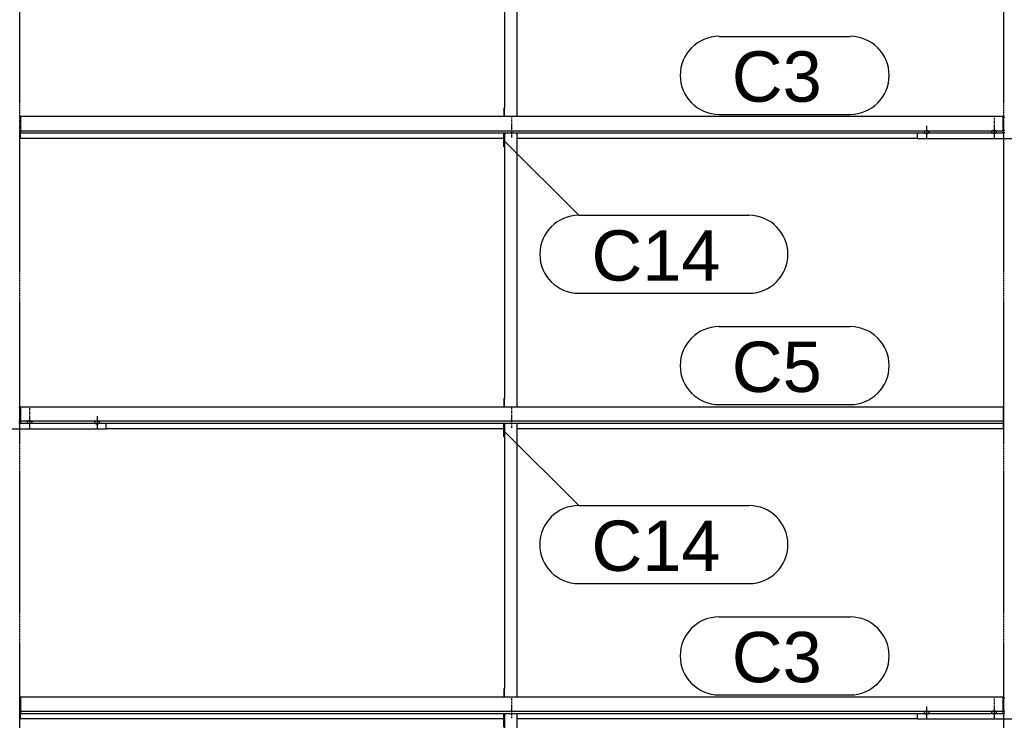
# Model space of a CAD drawing. Header units: millimetres. Extents: x -4888 to 73862, y -29046 to 15504.
# Tile 56 of 111: x 21000 to 24501, y 7215 to 9708. Entities that reach past the tile are written whole.
import ezdxf

# ---------------------------------------------------------------- set-up
doc = ezdxf.new("R2010")
doc.units = ezdxf.units.MM
doc.linetypes.add('DXK_LINE_DOT2', pattern=[3.9198, 1.9599, -1.9599])
doc.linetypes.add('DXK_LINE_DOT3', pattern=[5.9187, 2.979, -0.9799, 0.9799, -0.9799])
doc.styles.add('Arial', font='ARIAL.TTF', dxfattribs={"height": 0.2})

# ---------------------------------------------------------------- blocks, each defined once
blk = doc.blocks.new('GridLine-1953139-4947 - 1282')
at = {"color": 174, "linetype": 'DXK_LINE_DOT3'}
blk.add_line((21000, -1750), (21000, 12340), dxfattribs=at)
blk = doc.blocks.new('GridLine-1953139-4948 - 1282')
at = {"color": 174, "linetype": 'DXK_LINE_DOT3'}
blk.add_line((24500, -1750), (24500, 12340), dxfattribs=at)
blk = doc.blocks.new('Part-1953139-17703 - 1282')
at = {"color": 3, "linetype": 'Continuous'}
for p, q in [((20997, 8328.7), (21003, 8328.7)), ((20693, 8251.8), (20693, 8272.9)), ((20997, 8282.2), (21003, 8282.2)), ((20997, 8273.7), (21003, 8273.7)), ((21307, 8251.8), (21307, 8272.9)), ((21307, 8251.8), (20693, 8251.8))]:
    blk.add_line(p, q, dxfattribs=at)
blk = doc.blocks.new('Part-1953139-17089 - 1282')
at = {"color": 3, "linetype": 'Continuous'}
for p, q in [((24497, 9364), (21003, 9364)), ((21003, 9364), (21003, 9305.8)), ((24497, 9305.8), (24497, 9364)), ((21003, 9313.2), (24497, 9313.2)), ((21003, 9305.8), (24497, 9305.8)), ((21003, 9287.1), (21003, 9305.8)), ((21003, 9287.1), (22722, 9287.1)), ((22769, 9287.1), (24193, 9287.1))]:
    blk.add_line(p, q, dxfattribs=at)
blk = doc.blocks.new('Part-1953139-17500 - 1282')
at = {"color": 3, "linetype": 'Continuous'}
for p, q in [((24497, 7295.9), (24503, 7295.9)), ((24497, 7249.3), (24503, 7249.3)), ((24193, 7219), (24193, 7240.1)), ((24807, 7219), (24193, 7219)), ((24497, 7240.8), (24503, 7240.8)), ((24807, 7219), (24807, 7240.1))]:
    blk.add_line(p, q, dxfattribs=at)
blk = doc.blocks.new('Bolt-1953139-18459 - 1282')
at = {"color": 5, "linetype": 'DXK_LINE_DOT2'}
blk.add_line((22750, 7223.2), (22750, 7265.6), dxfattribs=at)
blk = doc.blocks.new('Part-1953139-17090 - 1282')
at = {"color": 3, "linetype": 'Continuous'}
for p, q in [((21003, 8331.2), (24497, 8331.2)), ((21003, 8331.2), (21003, 8272.9)), ((24497, 8331.2), (24497, 8272.9)), ((21003, 8280.4), (24497, 8280.4)), ((21003, 8272.9), (24497, 8272.9)), ((24497, 8272.9), (24497, 8254.2)), ((21307, 8254.2), (22722, 8254.2)), ((22769, 8254.2), (24497, 8254.2))]:
    blk.add_line(p, q, dxfattribs=at)
blk = doc.blocks.new('Part-1953139-17091 - 1282')
at = {"color": 3, "linetype": 'Continuous'}
for p, q in [((24497, 7298.3), (21003, 7298.3)), ((21003, 7298.3), (21003, 7240.1)), ((24497, 7240.1), (24497, 7298.3)), ((21003, 7247.5), (24497, 7247.5)), ((21003, 7240.1), (24497, 7240.1)), ((21003, 7221.4), (21003, 7240.1)), ((21003, 7221.4), (22722, 7221.4)), ((22769, 7221.4), (24193, 7221.4))]:
    blk.add_line(p, q, dxfattribs=at)
blk = doc.blocks.new('Bolt-1953139-17499 - 1282')
at = {"color": 5, "linetype": 'Continuous'}
for p, q in [((24225, 9330.6), (24225, 9288.3)), ((24216.2, 9309), (24216, 9308.6)), ((24216, 9308.6), (24216, 9308.1)), ((24216, 9308.1), (24216, 9307.6)), ((24216, 9307.6), (24216.2, 9307.2)), ((24216.4, 9309.5), (24216.2, 9309)), ((24216.2, 9307.2), (24216.4, 9306.7)), ((24216.7, 9309.9), (24216.4, 9309.5)), ((24216.4, 9306.7), (24216.7, 9306.3)), ((24217.1, 9310.3), (24216.7, 9309.9)), ((24216.7, 9306.3), (24217.1, 9305.8)), ((24217.5, 9310.8), (24217.1, 9310.3)), ((24217.1, 9305.8), (24217.5, 9305.4)), ((24218, 9311.1), (24217.5, 9310.8)), ((24217.5, 9305.4), (24218, 9305.1)), ((24218.6, 9311.5), (24218, 9311.1)), ((24218, 9305.1), (24218.6, 9304.7)), ((24219.3, 9311.8), (24218.6, 9311.5)), ((24218.6, 9304.7), (24219.3, 9304.4)), ((24220, 9312.1), (24219.3, 9311.8)), ((24219.3, 9304.4), (24220, 9304.1)), ((24220.8, 9312.3), (24220, 9312.1)), ((24220, 9304.1), (24220.8, 9303.9)), ((24221.6, 9312.5), (24220.8, 9312.3)), ((24220.8, 9303.9), (24221.6, 9303.7)), ((24222.4, 9312.7), (24221.6, 9312.5)), ((24221.6, 9303.7), (24222.4, 9303.5)), ((24223.2, 9312.8), (24222.4, 9312.7)), ((24222.4, 9303.5), (24223.2, 9303.4)), ((24224.1, 9312.9), (24223.2, 9312.8)), ((24223.2, 9303.4), (24224.1, 9303.3)), ((24225, 9312.9), (24224.1, 9312.9)), ((24224.1, 9303.3), (24225, 9303.3)), ((24225.9, 9312.9), (24225, 9312.9)), ((24225, 9303.3), (24225.9, 9303.3)), ((24226.8, 9312.8), (24225.9, 9312.9)), ((24225.9, 9303.3), (24226.8, 9303.4)), ((24227.6, 9312.7), (24226.8, 9312.8)), ((24226.8, 9303.4), (24227.6, 9303.5)), ((24228.4, 9312.5), (24227.6, 9312.7)), ((24227.6, 9303.5), (24228.4, 9303.7)), ((24229.2, 9312.3), (24228.4, 9312.5)), ((24228.4, 9303.7), (24229.2, 9303.9)), ((24230, 9312.1), (24229.2, 9312.3)), ((24229.2, 9303.9), (24230, 9304.1)), ((24230.7, 9311.8), (24230, 9312.1)), ((24230, 9304.1), (24230.7, 9304.4)), ((24231.4, 9311.5), (24230.7, 9311.8)), ((24230.7, 9304.4), (24231.4, 9304.7)), ((24232, 9311.1), (24231.4, 9311.5)), ((24231.4, 9304.7), (24232, 9305.1)), ((24232.5, 9310.8), (24232, 9311.1)), ((24232, 9305.1), (24232.5, 9305.4)), ((24232.9, 9310.3), (24232.5, 9310.8)), ((24232.5, 9305.4), (24232.9, 9305.8)), ((24233.3, 9309.9), (24232.9, 9310.3)), ((24232.9, 9305.8), (24233.3, 9306.3)), ((24233.6, 9309.5), (24233.3, 9309.9)), ((24233.3, 9306.3), (24233.6, 9306.7)), ((24233.8, 9309), (24233.6, 9309.5)), ((24233.6, 9306.7), (24233.8, 9307.2)), ((24234, 9308.6), (24233.8, 9309)), ((24233.8, 9307.2), (24234, 9307.6)), ((24234, 9308.1), (24234, 9308.6)), ((24234, 9307.6), (24234, 9308.1))]:
    blk.add_line(p, q, dxfattribs=at)
blk = doc.blocks.new('Bolt-1953139-17709 - 1282')
at = {"color": 5, "linetype": 'Continuous'}
for p, q in [((21266.2, 8276.2), (21266, 8275.7)), ((21266, 8275.7), (21266, 8275.2)), ((21266, 8275.2), (21266, 8274.8)), ((21266, 8274.8), (21266.2, 8274.3)), ((21266.4, 8276.6), (21266.2, 8276.2)), ((21266.2, 8274.3), (21266.4, 8273.8)), ((21266.7, 8277.1), (21266.4, 8276.6)), ((21266.4, 8273.8), (21266.7, 8273.4)), ((21267.1, 8277.5), (21266.7, 8277.1)), ((21266.7, 8273.4), (21267.1, 8273)), ((21267.5, 8277.9), (21267.1, 8277.5)), ((21267.1, 8273), (21267.5, 8272.6)), ((21268, 8278.3), (21267.5, 8277.9)), ((21267.5, 8272.6), (21268, 8272.2)), ((21268.6, 8278.6), (21268, 8278.3)), ((21268, 8272.2), (21268.6, 8271.8)), ((21269.3, 8278.9), (21268.6, 8278.6)), ((21268.6, 8271.8), (21269.3, 8271.5)), ((21270, 8279.2), (21269.3, 8278.9)), ((21269.3, 8271.5), (21270, 8271.3)), ((21270.8, 8279.5), (21270, 8279.2)), ((21270, 8271.3), (21270.8, 8271)), ((21271.6, 8279.7), (21270.8, 8279.5)), ((21270.8, 8271), (21271.6, 8270.8)), ((21272.4, 8279.8), (21271.6, 8279.7)), ((21271.6, 8270.8), (21272.4, 8270.7)), ((21273.2, 8279.9), (21272.4, 8279.8)), ((21272.4, 8270.7), (21273.2, 8270.5)), ((21274.1, 8280), (21273.2, 8279.9)), ((21273.2, 8270.5), (21274.1, 8270.5)), ((21275, 8280), (21274.1, 8280)), ((21274.1, 8270.5), (21275, 8270.4)), ((21275, 8297.8), (21275, 8255.4)), ((21275.9, 8280), (21275, 8280)), ((21275, 8270.4), (21275.9, 8270.5)), ((21276.8, 8279.9), (21275.9, 8280)), ((21275.9, 8270.5), (21276.8, 8270.5)), ((21277.6, 8279.8), (21276.8, 8279.9)), ((21276.8, 8270.5), (21277.6, 8270.7)), ((21278.4, 8279.7), (21277.6, 8279.8)), ((21277.6, 8270.7), (21278.4, 8270.8)), ((21279.2, 8279.5), (21278.4, 8279.7)), ((21278.4, 8270.8), (21279.2, 8271)), ((21280, 8279.2), (21279.2, 8279.5)), ((21279.2, 8271), (21280, 8271.3)), ((21280.7, 8278.9), (21280, 8279.2)), ((21280, 8271.3), (21280.7, 8271.5)), ((21281.4, 8278.6), (21280.7, 8278.9)), ((21280.7, 8271.5), (21281.4, 8271.8)), ((21282, 8278.3), (21281.4, 8278.6)), ((21281.4, 8271.8), (21282, 8272.2)), ((21282.5, 8277.9), (21282, 8278.3)), ((21282, 8272.2), (21282.5, 8272.6)), ((21282.9, 8277.5), (21282.5, 8277.9)), ((21282.5, 8272.6), (21282.9, 8273)), ((21283.3, 8277.1), (21282.9, 8277.5)), ((21282.9, 8273), (21283.3, 8273.4)), ((21283.6, 8276.6), (21283.3, 8277.1)), ((21283.3, 8273.4), (21283.6, 8273.8)), ((21283.8, 8276.2), (21283.6, 8276.6)), ((21283.6, 8273.8), (21283.8, 8274.3)), ((21284, 8275.7), (21283.8, 8276.2)), ((21283.8, 8274.3), (21284, 8274.8)), ((21284, 8275.2), (21284, 8275.7)), ((21284, 8274.8), (21284, 8275.2))]:
    blk.add_line(p, q, dxfattribs=at)
blk = doc.blocks.new('Part-1953139-17493 - 1282')
at = {"color": 3, "linetype": 'Continuous'}
for p, q in [((24497, 9361.6), (24503, 9361.6)), ((24497, 9315), (24503, 9315)), ((24193, 9284.7), (24193, 9305.8)), ((24807, 9284.7), (24193, 9284.7)), ((24497, 9306.5), (24503, 9306.5)), ((24807, 9284.7), (24807, 9305.8))]:
    blk.add_line(p, q, dxfattribs=at)
blk = doc.blocks.new('Bolt-1953139-17496 - 1282')
at = {"color": 5, "linetype": 'Continuous'}
for p, q in [((24462.4, 9314), (24461.6, 9313.9)), ((24463.2, 9314.1), (24462.4, 9314)), ((24464.1, 9314.2), (24463.2, 9314.1)), ((24465, 9314.2), (24464.1, 9314.2)), ((24465, 9329.2), (24465, 9286.8)), ((24465.9, 9314.2), (24465, 9314.2)), ((24466.8, 9314.1), (24465.9, 9314.2)), ((24467.6, 9314), (24466.8, 9314.1)), ((24468.4, 9313.9), (24467.6, 9314)), ((24456.2, 9310.4), (24456, 9309.9)), ((24456, 9309.9), (24456, 9309.4)), ((24456, 9309.4), (24456, 9309)), ((24456, 9309), (24456.2, 9308.5)), ((24456.4, 9310.8), (24456.2, 9310.4)), ((24456.2, 9308.5), (24456.4, 9308.1)), ((24456.7, 9311.3), (24456.4, 9310.8)), ((24456.4, 9308.1), (24456.7, 9307.6)), ((24457.1, 9311.7), (24456.7, 9311.3)), ((24456.7, 9307.6), (24457.1, 9307.2)), ((24457.5, 9312.1), (24457.1, 9311.7)), ((24457.1, 9307.2), (24457.5, 9306.8)), ((24458, 9312.5), (24457.5, 9312.1)), ((24457.5, 9306.8), (24458, 9306.4)), ((24458.6, 9312.8), (24458, 9312.5)), ((24458, 9306.4), (24458.6, 9306.1)), ((24459.3, 9313.1), (24458.6, 9312.8)), ((24458.6, 9306.1), (24459.3, 9305.7)), ((24460, 9313.4), (24459.3, 9313.1)), ((24459.3, 9305.7), (24460, 9305.5)), ((24460.8, 9313.7), (24460, 9313.4)), ((24460, 9305.5), (24460.8, 9305.2)), ((24461.6, 9313.9), (24460.8, 9313.7)), ((24460.8, 9305.2), (24461.6, 9305)), ((24461.6, 9305), (24462.4, 9304.9)), ((24462.4, 9304.9), (24463.2, 9304.7)), ((24463.2, 9304.7), (24464.1, 9304.7)), ((24464.1, 9304.7), (24465, 9304.7)), ((24465, 9304.7), (24465.9, 9304.7)), ((24465.9, 9304.7), (24466.8, 9304.7)), ((24466.8, 9304.7), (24467.6, 9304.9)), ((24467.6, 9304.9), (24468.4, 9305)), ((24469.2, 9313.7), (24468.4, 9313.9)), ((24468.4, 9305), (24469.2, 9305.2)), ((24470, 9313.4), (24469.2, 9313.7)), ((24469.2, 9305.2), (24470, 9305.5)), ((24470.7, 9313.1), (24470, 9313.4)), ((24470, 9305.5), (24470.7, 9305.7)), ((24471.4, 9312.8), (24470.7, 9313.1)), ((24470.7, 9305.7), (24471.4, 9306.1)), ((24472, 9312.5), (24471.4, 9312.8)), ((24471.4, 9306.1), (24472, 9306.4)), ((24472.5, 9312.1), (24472, 9312.5)), ((24472, 9306.4), (24472.5, 9306.8)), ((24472.9, 9311.7), (24472.5, 9312.1)), ((24472.5, 9306.8), (24472.9, 9307.2)), ((24473.3, 9311.3), (24472.9, 9311.7)), ((24472.9, 9307.2), (24473.3, 9307.6)), ((24473.6, 9310.8), (24473.3, 9311.3)), ((24473.3, 9307.6), (24473.6, 9308.1)), ((24473.8, 9310.4), (24473.6, 9310.8)), ((24473.6, 9308.1), (24473.8, 9308.5)), ((24474, 9309.9), (24473.8, 9310.4)), ((24473.8, 9308.5), (24474, 9309)), ((24474, 9309.4), (24474, 9309.9)), ((24474, 9309), (24474, 9309.4))]:
    blk.add_line(p, q, dxfattribs=at)
blk = doc.blocks.new('Bolt-1953139-17497 - 1282')
at = {"color": 5, "linetype": 'DXK_LINE_DOT2'}
blk.add_line((24465, 9359), (24465, 9316.6), dxfattribs=at)
blk = doc.blocks.new('Bolt-1953139-17503 - 1282')
at = {"color": 5, "linetype": 'Continuous'}
for p, q in [((24461.6, 7248.2), (24460.8, 7248)), ((24462.4, 7248.3), (24461.6, 7248.2)), ((24463.2, 7248.4), (24462.4, 7248.3)), ((24464.1, 7248.5), (24463.2, 7248.4)), ((24465, 7248.5), (24464.1, 7248.5)), ((24465, 7263.5), (24465, 7221.1)), ((24465.9, 7248.5), (24465, 7248.5)), ((24466.8, 7248.4), (24465.9, 7248.5)), ((24467.6, 7248.3), (24466.8, 7248.4)), ((24468.4, 7248.2), (24467.6, 7248.3)), ((24469.2, 7248), (24468.4, 7248.2)), ((24456.2, 7244.7), (24456, 7244.2)), ((24456, 7244.2), (24456, 7243.7)), ((24456, 7243.7), (24456, 7243.3)), ((24456, 7243.3), (24456.2, 7242.8)), ((24456.4, 7245.1), (24456.2, 7244.7)), ((24456.2, 7242.8), (24456.4, 7242.3)), ((24456.7, 7245.6), (24456.4, 7245.1)), ((24456.4, 7242.3), (24456.7, 7241.9)), ((24457.1, 7246), (24456.7, 7245.6)), ((24456.7, 7241.9), (24457.1, 7241.5)), ((24457.5, 7246.4), (24457.1, 7246)), ((24457.1, 7241.5), (24457.5, 7241.1)), ((24458, 7246.8), (24457.5, 7246.4)), ((24457.5, 7241.1), (24458, 7240.7)), ((24458.6, 7247.1), (24458, 7246.8)), ((24458, 7240.7), (24458.6, 7240.3)), ((24459.3, 7247.4), (24458.6, 7247.1)), ((24458.6, 7240.3), (24459.3, 7240)), ((24460, 7247.7), (24459.3, 7247.4)), ((24459.3, 7240), (24460, 7239.7)), ((24460.8, 7248), (24460, 7247.7)), ((24460, 7239.7), (24460.8, 7239.5)), ((24460.8, 7239.5), (24461.6, 7239.3)), ((24461.6, 7239.3), (24462.4, 7239.1)), ((24462.4, 7239.1), (24463.2, 7239)), ((24463.2, 7239), (24464.1, 7239)), ((24464.1, 7239), (24465, 7238.9)), ((24465, 7238.9), (24465.9, 7239)), ((24465.9, 7239), (24466.8, 7239)), ((24466.8, 7239), (24467.6, 7239.1)), ((24467.6, 7239.1), (24468.4, 7239.3)), ((24468.4, 7239.3), (24469.2, 7239.5)), ((24470, 7247.7), (24469.2, 7248)), ((24469.2, 7239.5), (24470, 7239.7)), ((24470.7, 7247.4), (24470, 7247.7)), ((24470, 7239.7), (24470.7, 7240)), ((24471.4, 7247.1), (24470.7, 7247.4)), ((24470.7, 7240), (24471.4, 7240.3)), ((24472, 7246.8), (24471.4, 7247.1)), ((24471.4, 7240.3), (24472, 7240.7)), ((24472.5, 7246.4), (24472, 7246.8)), ((24472, 7240.7), (24472.5, 7241.1)), ((24472.9, 7246), (24472.5, 7246.4)), ((24472.5, 7241.1), (24472.9, 7241.5)), ((24473.3, 7245.6), (24472.9, 7246)), ((24472.9, 7241.5), (24473.3, 7241.9)), ((24473.6, 7245.1), (24473.3, 7245.6)), ((24473.3, 7241.9), (24473.6, 7242.3)), ((24473.8, 7244.7), (24473.6, 7245.1)), ((24473.6, 7242.3), (24473.8, 7242.8)), ((24474, 7244.2), (24473.8, 7244.7)), ((24473.8, 7242.8), (24474, 7243.3)), ((24474, 7243.7), (24474, 7244.2)), ((24474, 7243.3), (24474, 7243.7))]:
    blk.add_line(p, q, dxfattribs=at)
blk = doc.blocks.new('Bolt-1953139-17504 - 1282')
at = {"color": 5, "linetype": 'DXK_LINE_DOT2'}
blk.add_line((24465, 7293.3), (24465, 7250.9), dxfattribs=at)
blk = doc.blocks.new('Bolt-1953139-17506 - 1282')
at = {"color": 5, "linetype": 'Continuous'}
for p, q in [((24225, 7264.9), (24225, 7222.6)), ((24216.2, 7243.3), (24216, 7242.8)), ((24216, 7242.8), (24216, 7242.4)), ((24216, 7242.4), (24216, 7241.9)), ((24216, 7241.9), (24216.2, 7241.4)), ((24216.4, 7243.8), (24216.2, 7243.3)), ((24216.2, 7241.4), (24216.4, 7241)), ((24216.7, 7244.2), (24216.4, 7243.8)), ((24216.4, 7241), (24216.7, 7240.5)), ((24217.1, 7244.6), (24216.7, 7244.2)), ((24216.7, 7240.5), (24217.1, 7240.1)), ((24217.5, 7245), (24217.1, 7244.6)), ((24217.1, 7240.1), (24217.5, 7239.7)), ((24218, 7245.4), (24217.5, 7245)), ((24217.5, 7239.7), (24218, 7239.3)), ((24218.6, 7245.8), (24218, 7245.4)), ((24218, 7239.3), (24218.6, 7239)), ((24219.3, 7246.1), (24218.6, 7245.8)), ((24218.6, 7239), (24219.3, 7238.7)), ((24220, 7246.4), (24219.3, 7246.1)), ((24219.3, 7238.7), (24220, 7238.4)), ((24220.8, 7246.6), (24220, 7246.4)), ((24220, 7238.4), (24220.8, 7238.2)), ((24221.6, 7246.8), (24220.8, 7246.6)), ((24220.8, 7238.2), (24221.6, 7238)), ((24222.4, 7247), (24221.6, 7246.8)), ((24221.6, 7238), (24222.4, 7237.8)), ((24223.2, 7247.1), (24222.4, 7247)), ((24222.4, 7237.8), (24223.2, 7237.7)), ((24224.1, 7247.1), (24223.2, 7247.1)), ((24223.2, 7237.7), (24224.1, 7237.6)), ((24225, 7247.2), (24224.1, 7247.1)), ((24224.1, 7237.6), (24225, 7237.6)), ((24225.9, 7247.1), (24225, 7247.2)), ((24225, 7237.6), (24225.9, 7237.6)), ((24226.8, 7247.1), (24225.9, 7247.1)), ((24225.9, 7237.6), (24226.8, 7237.7)), ((24227.6, 7247), (24226.8, 7247.1)), ((24226.8, 7237.7), (24227.6, 7237.8)), ((24228.4, 7246.8), (24227.6, 7247)), ((24227.6, 7237.8), (24228.4, 7238)), ((24229.2, 7246.6), (24228.4, 7246.8)), ((24228.4, 7238), (24229.2, 7238.2)), ((24230, 7246.4), (24229.2, 7246.6)), ((24229.2, 7238.2), (24230, 7238.4)), ((24230.7, 7246.1), (24230, 7246.4)), ((24230, 7238.4), (24230.7, 7238.7)), ((24231.4, 7245.8), (24230.7, 7246.1)), ((24230.7, 7238.7), (24231.4, 7239)), ((24232, 7245.4), (24231.4, 7245.8)), ((24231.4, 7239), (24232, 7239.3)), ((24232.5, 7245), (24232, 7245.4)), ((24232, 7239.3), (24232.5, 7239.7)), ((24232.9, 7244.6), (24232.5, 7245)), ((24232.5, 7239.7), (24232.9, 7240.1)), ((24233.3, 7244.2), (24232.9, 7244.6)), ((24232.9, 7240.1), (24233.3, 7240.5)), ((24233.6, 7243.8), (24233.3, 7244.2)), ((24233.3, 7240.5), (24233.6, 7241)), ((24233.8, 7243.3), (24233.6, 7243.8)), ((24233.6, 7241), (24233.8, 7241.4)), ((24234, 7242.8), (24233.8, 7243.3)), ((24233.8, 7241.4), (24234, 7241.9)), ((24234, 7242.4), (24234, 7242.8)), ((24234, 7241.9), (24234, 7242.4))]:
    blk.add_line(p, q, dxfattribs=at)
blk = doc.blocks.new('Bolt-1953139-17706 - 1282')
at = {"color": 5, "linetype": 'Continuous'}
for p, q in [((21026.2, 8277.5), (21026, 8277.1)), ((21026, 8277.1), (21026, 8276.6)), ((21026, 8276.6), (21026, 8276.1)), ((21026, 8276.1), (21026.2, 8275.7)), ((21026.4, 8278), (21026.2, 8277.5)), ((21026.2, 8275.7), (21026.4, 8275.2)), ((21026.7, 8278.4), (21026.4, 8278)), ((21026.4, 8275.2), (21026.7, 8274.8)), ((21027.1, 8278.8), (21026.7, 8278.4)), ((21026.7, 8274.8), (21027.1, 8274.3)), ((21027.5, 8279.3), (21027.1, 8278.8)), ((21027.1, 8274.3), (21027.5, 8273.9)), ((21028, 8279.6), (21027.5, 8279.3)), ((21027.5, 8273.9), (21028, 8273.6)), ((21028.6, 8280), (21028, 8279.6)), ((21028, 8273.6), (21028.6, 8273.2)), ((21029.3, 8280.3), (21028.6, 8280)), ((21028.6, 8273.2), (21029.3, 8272.9)), ((21030, 8280.6), (21029.3, 8280.3)), ((21029.3, 8272.9), (21030, 8272.6)), ((21030.8, 8280.8), (21030, 8280.6)), ((21030, 8272.6), (21030.8, 8272.4)), ((21031.6, 8281), (21030.8, 8280.8)), ((21030.8, 8272.4), (21031.6, 8272.2)), ((21032.4, 8281.2), (21031.6, 8281)), ((21031.6, 8272.2), (21032.4, 8272)), ((21033.2, 8281.3), (21032.4, 8281.2)), ((21032.4, 8272), (21033.2, 8271.9)), ((21034.1, 8281.4), (21033.2, 8281.3)), ((21033.2, 8271.9), (21034.1, 8271.8)), ((21035, 8281.4), (21034.1, 8281.4)), ((21034.1, 8271.8), (21035, 8271.8)), ((21035, 8296.3), (21035, 8254)), ((21035.9, 8281.4), (21035, 8281.4)), ((21035, 8271.8), (21035.9, 8271.8)), ((21036.8, 8281.3), (21035.9, 8281.4)), ((21035.9, 8271.8), (21036.8, 8271.9)), ((21037.6, 8281.2), (21036.8, 8281.3)), ((21036.8, 8271.9), (21037.6, 8272)), ((21038.4, 8281), (21037.6, 8281.2)), ((21037.6, 8272), (21038.4, 8272.2)), ((21039.2, 8280.8), (21038.4, 8281)), ((21038.4, 8272.2), (21039.2, 8272.4)), ((21040, 8280.6), (21039.2, 8280.8)), ((21039.2, 8272.4), (21040, 8272.6)), ((21040.7, 8280.3), (21040, 8280.6)), ((21040, 8272.6), (21040.7, 8272.9)), ((21041.4, 8280), (21040.7, 8280.3)), ((21040.7, 8272.9), (21041.4, 8273.2)), ((21042, 8279.6), (21041.4, 8280)), ((21041.4, 8273.2), (21042, 8273.6)), ((21042.5, 8279.3), (21042, 8279.6)), ((21042, 8273.6), (21042.5, 8273.9)), ((21042.9, 8278.8), (21042.5, 8279.3)), ((21042.5, 8273.9), (21042.9, 8274.3)), ((21043.3, 8278.4), (21042.9, 8278.8)), ((21042.9, 8274.3), (21043.3, 8274.8)), ((21043.6, 8278), (21043.3, 8278.4)), ((21043.3, 8274.8), (21043.6, 8275.2)), ((21043.8, 8277.5), (21043.6, 8278)), ((21043.6, 8275.2), (21043.8, 8275.7)), ((21044, 8277.1), (21043.8, 8277.5)), ((21043.8, 8275.7), (21044, 8276.1)), ((21044, 8276.6), (21044, 8277.1)), ((21044, 8276.1), (21044, 8276.6))]:
    blk.add_line(p, q, dxfattribs=at)
blk = doc.blocks.new('Bolt-1953139-17707 - 1282')
at = {"color": 5, "linetype": 'DXK_LINE_DOT2'}
blk.add_line((21035, 8326.1), (21035, 8283.8), dxfattribs=at)
blk = doc.blocks.new('Bolt-1953139-18456 - 1282')
at = {"color": 5, "linetype": 'DXK_LINE_DOT2'}
blk.add_line((22750, 8256.1), (22750, 8298.4), dxfattribs=at)
blk = doc.blocks.new('Bolt-1953139-18455 - 1282')
at = {"color": 5, "linetype": 'DXK_LINE_DOT2'}
blk.add_line((22750, 8285.9), (22750, 8328.2), dxfattribs=at)
blk = doc.blocks.new('Part-1953139-18451 - 1282')
at = {"color": 3, "linetype": 'Continuous'}
for p, q in [((22722, 10289.3), (22722, 10338.6)), ((22724, 10338.6), (22724, 9393.6)), ((22769, 9364), (22769, 10338.6)), ((22724, 10289.3), (22722, 10289.3)), ((22724, 9393.6), (22722, 9393.6)), ((22722, 9393.6), (22722, 9364)), ((22724, 9364), (22724, 9393.6))]:
    blk.add_line(p, q, dxfattribs=at)
blk = doc.blocks.new('Bolt-1953139-18452 - 1282')
at = {"color": 5, "linetype": 'DXK_LINE_DOT2'}
blk.add_line((22750, 9318.8), (22750, 9361.1), dxfattribs=at)
blk = doc.blocks.new('Bolt-1953139-18453 - 1282')
at = {"color": 5, "linetype": 'DXK_LINE_DOT2'}
blk.add_line((22750, 9289), (22750, 9331.3), dxfattribs=at)
blk = doc.blocks.new('Part-1953139-18454 - 1282')
at = {"color": 3, "linetype": 'Continuous'}
for p, q in [((22722, 9256.4), (22722, 9305.8)), ((22724, 9305.8), (22724, 8360.7)), ((22769, 8331.2), (22769, 9305.8)), ((22724, 9256.4), (22722, 9256.4)), ((22724, 8360.7), (22722, 8360.7)), ((22722, 8360.7), (22722, 8331.2)), ((22724, 8331.2), (22724, 8360.7))]:
    blk.add_line(p, q, dxfattribs=at)
blk = doc.blocks.new('Part-1953139-18457 - 1282')
at = {"color": 3, "linetype": 'Continuous'}
for p, q in [((22722, 8223.6), (22722, 8272.9)), ((22724, 8272.9), (22724, 7327.9)), ((22769, 7298.3), (22769, 8272.9)), ((22724, 8223.6), (22722, 8223.6)), ((22724, 7327.9), (22722, 7327.9)), ((22722, 7327.9), (22722, 7298.3)), ((22724, 7298.3), (22724, 7327.9))]:
    blk.add_line(p, q, dxfattribs=at)
blk = doc.blocks.new('Bolt-1953139-18458 - 1282')
at = {"color": 5, "linetype": 'DXK_LINE_DOT2'}
blk.add_line((22750, 7253), (22750, 7295.4), dxfattribs=at)
blk = doc.blocks.new('Part-1953139-18460 - 1282')
at = {"color": 3, "linetype": 'Continuous'}
for p, q in [((22722, 7190.7), (22722, 7240.1)), ((22724, 7240.1), (22724, 6295)), ((22769, 6265.5), (22769, 7240.1)), ((22724, 7190.7), (22722, 7190.7)), ((22724, 6295), (22722, 6295)), ((22722, 6295), (22722, 6265.5)), ((22724, 6265.5), (22724, 6295))]:
    blk.add_line(p, q, dxfattribs=at)
blk = doc.blocks.new('Mark-1953139-19257 - 1282')
at = {"color": 136, "linetype": 'Continuous'}
for p, q in [((23487.5, 9649), (23953.2, 9649)), ((23487.5, 9371.5), (23953.2, 9371.5))]:
    blk.add_line(p, q, dxfattribs=at)
for centre, start, end in [((23487.5, 9510.3), 90, 270), ((23953.2, 9510.3), 270, 90)]:
    blk.add_arc(centre, 138.8, start, end, dxfattribs=at)
at = {"color": 0}
blk.add_wipeout([(23852, 9416.5), (23852, 9604), (23532.5, 9604), (23532.5, 9416.5)], dxfattribs=at)
blk.add_wipeout([(23852, 9416.5), (23852, 9604), (23532.5, 9604), (23532.5, 9416.5)], dxfattribs=at)
at = {"color": 2, "style": 'Arial'}
blk.add_text('C3', height=179.08, dxfattribs=at).set_placement((23532.5, 9416.5))
blk = doc.blocks.new('Mark-1953139-19642 - 1282')
at = {"color": 136, "linetype": 'Continuous'}
for p, q in [((22723.2, 9277.5), (22988.4, 9012.3)), ((22988.4, 9012.3), (23593.2, 9012.3)), ((22988.4, 8734.8), (23593.2, 8734.8))]:
    blk.add_line(p, q, dxfattribs=at)
for centre, start, end in [((22988.4, 8873.6), 90, 270), ((23593.2, 8873.6), 270, 90)]:
    blk.add_arc(centre, 138.7, start, end, dxfattribs=at)
at = {"color": 0}
blk.add_wipeout([(23491.9, 8779.8), (23491.9, 8967.3), (23033.4, 8967.3), (23033.4, 8779.8)], dxfattribs=at)
blk.add_wipeout([(23491.9, 8779.8), (23491.9, 8967.3), (23033.4, 8967.3), (23033.4, 8779.8)], dxfattribs=at)
at = {"color": 2, "style": 'Arial'}
blk.add_text('C14', height=179.08, dxfattribs=at).set_placement((23033.4, 8779.8))
blk = doc.blocks.new('Mark-1953139-19258 - 1282')
at = {"color": 136, "linetype": 'Continuous'}
for p, q in [((23487.5, 8616.2), (23953.2, 8616.2)), ((23487.5, 8338.7), (23953.2, 8338.7))]:
    blk.add_line(p, q, dxfattribs=at)
for centre, start, end in [((23487.5, 8477.4), 90, 270), ((23953.2, 8477.4), 270, 90)]:
    blk.add_arc(centre, 138.8, start, end, dxfattribs=at)
at = {"color": 0}
blk.add_wipeout([(23852, 8383.7), (23852, 8571.2), (23532.5, 8571.2), (23532.5, 8383.7)], dxfattribs=at)
blk.add_wipeout([(23852, 8383.7), (23852, 8571.2), (23532.5, 8571.2), (23532.5, 8383.7)], dxfattribs=at)
at = {"color": 2, "style": 'Arial'}
blk.add_text('C5', height=179.08, dxfattribs=at).set_placement((23532.5, 8383.7))
blk = doc.blocks.new('Mark-1953139-19259 - 1282')
at = {"color": 136, "linetype": 'Continuous'}
for p, q in [((23487.5, 7583.3), (23953.2, 7583.3)), ((23487.5, 7305.8), (23953.2, 7305.8))]:
    blk.add_line(p, q, dxfattribs=at)
for centre, start, end in [((23487.5, 7444.6), 90, 270), ((23953.2, 7444.6), 270, 90)]:
    blk.add_arc(centre, 138.8, start, end, dxfattribs=at)
at = {"color": 0}
blk.add_wipeout([(23852, 7350.8), (23852, 7538.3), (23532.5, 7538.3), (23532.5, 7350.8)], dxfattribs=at)
blk.add_wipeout([(23852, 7350.8), (23852, 7538.3), (23532.5, 7538.3), (23532.5, 7350.8)], dxfattribs=at)
at = {"color": 2, "style": 'Arial'}
blk.add_text('C3', height=179.08, dxfattribs=at).set_placement((23532.5, 7350.8))
blk = doc.blocks.new('Mark-1953139-19643 - 1282')
at = {"color": 136, "linetype": 'Continuous'}
for p, q in [((22723.2, 8244.6), (22988.4, 7979.5)), ((22988.4, 7979.5), (23593.2, 7979.5)), ((22988.4, 7702), (23593.2, 7702))]:
    blk.add_line(p, q, dxfattribs=at)
for centre, start, end in [((22988.4, 7840.7), 90, 270), ((23593.2, 7840.7), 270, 90)]:
    blk.add_arc(centre, 138.8, start, end, dxfattribs=at)
at = {"color": 0}
blk.add_wipeout([(23491.9, 7747), (23491.9, 7934.5), (23033.4, 7934.5), (23033.4, 7747)], dxfattribs=at)
blk.add_wipeout([(23491.9, 7747), (23491.9, 7934.5), (23033.4, 7934.5), (23033.4, 7747)], dxfattribs=at)
at = {"color": 2, "style": 'Arial'}
blk.add_text('C14', height=179.08, dxfattribs=at).set_placement((23033.4, 7747))

msp = doc.modelspace()

# ---------------------------------------------------------------- block references
for name in ['GridLine-1953139-4947 - 1282', 'GridLine-1953139-4948 - 1282', 'Part-1953139-18451 - 1282', 'Part-1953139-17089 - 1282', 'Bolt-1953139-18452 - 1282', 'Part-1953139-17493 - 1282', 'Bolt-1953139-17497 - 1282', 'Bolt-1953139-18453 - 1282', 'Bolt-1953139-17499 - 1282', 'Bolt-1953139-17496 - 1282', 'Part-1953139-18454 - 1282', 'Part-1953139-17703 - 1282', 'Part-1953139-17090 - 1282', 'Bolt-1953139-17707 - 1282', 'Bolt-1953139-18455 - 1282', 'Bolt-1953139-17706 - 1282', 'Bolt-1953139-17709 - 1282', 'Part-1953139-18457 - 1282', 'Bolt-1953139-18456 - 1282', 'Part-1953139-17091 - 1282', 'Bolt-1953139-18458 - 1282', 'Part-1953139-17500 - 1282', 'Bolt-1953139-17504 - 1282', 'Bolt-1953139-18459 - 1282', 'Bolt-1953139-17506 - 1282', 'Bolt-1953139-17503 - 1282', 'Part-1953139-18460 - 1282']:
    msp.add_blockref(name, (0, 0))

# ---------------------------------------------------------------- next in the draw order: block references
for name in ['Mark-1953139-19257 - 1282', 'Mark-1953139-19642 - 1282', 'Mark-1953139-19258 - 1282', 'Mark-1953139-19643 - 1282', 'Mark-1953139-19259 - 1282']:
    msp.add_blockref(name, (0, 0))

doc.saveas('drawing.dxf')
